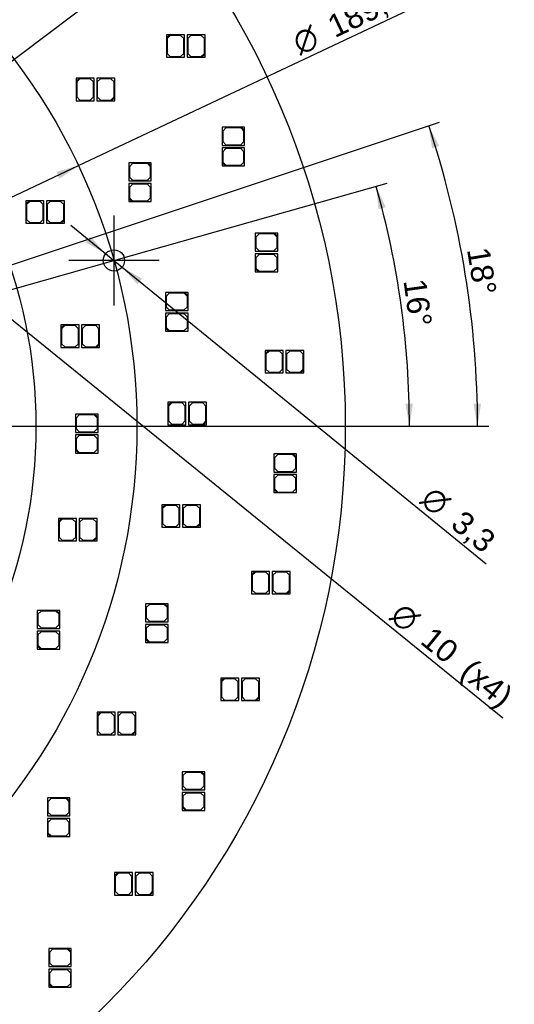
# Model space of a CAD drawing. Header units: millimetres. Extents: x 10 to 580, y 1 to 410.
# Tile 8 of 11: x 276 to 352, y 156 to 309. Entities that reach past the tile are written whole.
import ezdxf
from ezdxf.enums import TextEntityAlignment as Align
from ezdxf.lldxf.tags import DXFTag

# ---------------------------------------------------------------- set-up
doc = ezdxf.new("R2010")
doc.units = ezdxf.units.MM
doc.layers.add('Default', color=7, linetype='Continuous')
doc.layers.add('RDLED_254MM_1400', color=7, linetype='Continuous')
doc.styles.add('SEACAD_Arial', font='arial.ttf')
doc.styles.add('SEACAD_Solid_Edge_ANSI1_Symbols', font='semeca1.ttf')
tags = doc.linetypes.add('CENTER2', pattern=[28.575, 19.05, -3.175, 3.175, -3.175]).pattern_tags.tags
tags[10:11] = [DXFTag(74, 4), DXFTag(75, 0), DXFTag(340, '0'), DXFTag(46, 0.0), DXFTag(50, 0.0), DXFTag(44, 0.0), DXFTag(45, 0.0)]
tags[8:9] = [DXFTag(74, 4), DXFTag(75, 0), DXFTag(340, '0'), DXFTag(46, 0.0), DXFTag(50, 0.0), DXFTag(44, 0.0), DXFTag(45, 0.0)]
tags[6:7] = [DXFTag(74, 4), DXFTag(75, 0), DXFTag(340, '0'), DXFTag(46, 0.0), DXFTag(50, 0.0), DXFTag(44, 0.0), DXFTag(45, 0.0)]
tags[4:5] = [DXFTag(74, 4), DXFTag(75, 0), DXFTag(340, '0'), DXFTag(46, 0.0), DXFTag(50, 0.0), DXFTag(44, 0.0), DXFTag(45, 0.0)]
doc.dimstyles.new('ISO', dxfattribs={"dimtxt": 3.5, "dimasz": 3.5, "dimexe": 1.75, "dimexo": 0, "dimgap": 0.875, "dimtad": 1, "dimtxsty": 'SEACAD_Arial', "dimblk1": '_SE_FILLED', "dimblk2": '_SE_FILLED', "dimsah": 1, "dimcen": 1.75, "dimadec": 0, "dimazin": 0, "dimtfac": 0.5, "dimtdec": 3, "dimtmove": 0, "dimatfit": 3, "dimfxl": 1, "dimarcsym": 0})

# ---------------------------------------------------------------- blocks, each defined once
blk = doc.blocks.new('SEANNOT_GROUP5')
at = {"layer": 'Default', "color": 7, "linetype": 'CENTER2'}
for p, q in [((290.34, 278.79), (290.34, 264.79)), ((297.34, 271.79), (283.34, 271.79))]:
    blk.add_line(p, q, dxfattribs=at)
blk = doc.blocks.new('SE1')
at = {"layer": 'RDLED_254MM_1400', "color": 7, "linetype": 'Continuous'}
for p, q in [((298.99, 306.81), (298.49, 306.81)), ((298.49, 306.81), (298.49, 306.31)), ((298.49, 306.31), (298.99, 306.81)), ((298.49, 306.31), (298.49, 303.31)), ((299.09, 306.71), (298.59, 306.21)), ((298.59, 306.21), (298.59, 303.91)), ((301.29, 306.81), (298.99, 306.81)), ((300.69, 306.71), (299.09, 306.71)), ((301.19, 306.21), (300.69, 306.71)), ((301.19, 303.91), (301.19, 306.21)), ((301.29, 303.31), (301.29, 306.81)), ((304.49, 306.81), (301.69, 306.81)), ((301.69, 306.81), (301.69, 303.31)), ((302.29, 306.71), (301.79, 306.21)), ((301.79, 306.21), (301.79, 303.91)), ((303.89, 306.71), (302.29, 306.71)), ((304.39, 306.21), (303.89, 306.71)), ((304.39, 303.91), (304.39, 306.21)), ((304.49, 303.81), (304.49, 306.81)), ((298.49, 303.31), (301.29, 303.31)), ((298.59, 303.91), (299.09, 303.41)), ((299.09, 303.41), (300.69, 303.41)), ((300.69, 303.41), (301.19, 303.91)), ((301.69, 303.31), (303.99, 303.31)), ((301.79, 303.91), (302.29, 303.41)), ((302.29, 303.41), (303.89, 303.41)), ((303.89, 303.41), (304.39, 303.91)), ((304.49, 303.81), (303.99, 303.31)), ((303.99, 303.31), (304.49, 303.31)), ((304.49, 303.31), (304.49, 303.81)), ((284.97, 300.08), (284.47, 300.08)), ((284.47, 300.08), (284.47, 299.58)), ((284.47, 299.58), (284.97, 300.08)), ((284.47, 299.58), (284.47, 296.58)), ((285.07, 299.98), (284.57, 299.48)), ((284.57, 299.48), (284.57, 297.18)), ((287.27, 300.08), (284.97, 300.08)), ((286.67, 299.98), (285.07, 299.98)), ((287.17, 299.48), (286.67, 299.98)), ((287.17, 297.18), (287.17, 299.48)), ((287.27, 296.58), (287.27, 300.08)), ((290.47, 300.08), (287.67, 300.08)), ((287.67, 300.08), (287.67, 296.58)), ((288.27, 299.98), (287.77, 299.48)), ((287.77, 299.48), (287.77, 297.18)), ((289.87, 299.98), (288.27, 299.98)), ((290.37, 299.48), (289.87, 299.98)), ((290.37, 297.18), (290.37, 299.48)), ((290.47, 297.08), (290.47, 300.08)), ((284.47, 296.58), (287.27, 296.58)), ((284.57, 297.18), (285.07, 296.68)), ((285.07, 296.68), (286.67, 296.68)), ((286.67, 296.68), (287.17, 297.18)), ((287.67, 296.58), (289.97, 296.58)), ((287.77, 297.18), (288.27, 296.68)), ((288.27, 296.68), (289.87, 296.68)), ((289.87, 296.68), (290.37, 297.18)), ((290.47, 297.08), (289.97, 296.58)), ((289.97, 296.58), (290.47, 296.58)), ((290.47, 296.58), (290.47, 297.08)), ((310.12, 292.45), (307.12, 292.45)), ((307.12, 292.45), (307.12, 289.65)), ((307.72, 292.35), (307.22, 291.85)), ((307.22, 291.85), (307.22, 290.25)), ((310.02, 292.35), (307.72, 292.35)), ((310.52, 291.85), (310.02, 292.35)), ((310.62, 292.45), (310.12, 292.45)), ((310.12, 292.45), (310.62, 291.95)), ((310.52, 290.25), (310.52, 291.85)), ((310.62, 291.95), (310.62, 292.45)), ((310.62, 289.65), (310.62, 291.95)), ((307.22, 290.25), (307.72, 289.75)), ((310.02, 289.75), (310.52, 290.25)), ((307.12, 289.65), (310.62, 289.65)), ((310.62, 289.25), (307.12, 289.25)), ((307.12, 289.25), (307.12, 286.95)), ((307.72, 289.15), (307.22, 288.65)), ((307.72, 289.75), (310.02, 289.75)), ((310.02, 289.15), (307.72, 289.15)), ((310.52, 288.65), (310.02, 289.15)), ((310.62, 286.45), (310.62, 289.25)), ((307.22, 288.65), (307.22, 287.05)), ((310.52, 287.05), (310.52, 288.65)), ((295.64, 286.93), (292.64, 286.93)), ((292.64, 286.93), (292.64, 284.13)), ((293.24, 286.83), (292.74, 286.33)), ((292.74, 286.33), (292.74, 284.73)), ((295.54, 286.83), (293.24, 286.83)), ((296.04, 286.33), (295.54, 286.83)), ((296.14, 286.93), (295.64, 286.93)), ((295.64, 286.93), (296.14, 286.43)), ((296.04, 284.73), (296.04, 286.33)), ((296.14, 286.43), (296.14, 286.93)), ((296.14, 284.13), (296.14, 286.43)), ((307.12, 286.95), (307.12, 286.45)), ((307.62, 286.45), (307.12, 286.95)), ((307.12, 286.45), (307.62, 286.45)), ((307.22, 287.05), (307.72, 286.55)), ((307.62, 286.45), (310.62, 286.45)), ((307.72, 286.55), (310.02, 286.55)), ((310.02, 286.55), (310.52, 287.05)), ((292.64, 284.13), (296.14, 284.13)), ((292.74, 284.73), (293.24, 284.23)), ((293.24, 284.23), (295.54, 284.23)), ((295.54, 284.23), (296.04, 284.73)), ((296.14, 283.73), (292.64, 283.73)), ((292.64, 283.73), (292.64, 281.43)), ((293.24, 283.63), (292.74, 283.13)), ((292.74, 283.13), (292.74, 281.53)), ((295.54, 283.63), (293.24, 283.63)), ((296.04, 283.13), (295.54, 283.63)), ((296.04, 281.53), (296.04, 283.13)), ((296.14, 280.93), (296.14, 283.73)), ((292.64, 281.43), (292.64, 280.93)), ((293.14, 280.93), (292.64, 281.43)), ((292.74, 281.53), (293.24, 281.03)), ((295.54, 281.03), (296.04, 281.53)), ((277.18, 281.06), (276.68, 281.06)), ((276.68, 281.06), (276.68, 280.56)), ((276.68, 280.56), (277.18, 281.06)), ((276.68, 280.56), (276.68, 277.56)), ((277.28, 280.96), (276.78, 280.46)), ((276.78, 280.46), (276.78, 278.16)), ((279.48, 281.06), (277.18, 281.06)), ((278.88, 280.96), (277.28, 280.96)), ((279.38, 280.46), (278.88, 280.96)), ((279.38, 278.16), (279.38, 280.46)), ((279.48, 277.56), (279.48, 281.06)), ((282.68, 281.06), (279.88, 281.06)), ((279.88, 281.06), (279.88, 277.56)), ((280.48, 280.96), (279.98, 280.46)), ((279.98, 280.46), (279.98, 278.16)), ((282.08, 280.96), (280.48, 280.96)), ((282.58, 280.46), (282.08, 280.96)), ((282.58, 278.16), (282.58, 280.46)), ((282.68, 278.06), (282.68, 281.06)), ((292.64, 280.93), (293.14, 280.93)), ((293.14, 280.93), (296.14, 280.93)), ((293.24, 281.03), (295.54, 281.03)), ((276.78, 278.16), (277.28, 277.66)), ((278.88, 277.66), (279.38, 278.16)), ((279.98, 278.16), (280.48, 277.66)), ((282.08, 277.66), (282.58, 278.16)), ((282.68, 278.06), (282.18, 277.56)), ((282.68, 277.56), (282.68, 278.06)), ((276.68, 277.56), (279.48, 277.56)), ((277.28, 277.66), (278.88, 277.66)), ((279.88, 277.56), (282.18, 277.56)), ((280.48, 277.66), (282.08, 277.66)), ((282.18, 277.56), (282.68, 277.56)), ((315.27, 276.01), (312.27, 276.01)), ((312.27, 276.01), (312.27, 273.21)), ((312.87, 275.91), (312.37, 275.41)), ((312.37, 275.41), (312.37, 273.81)), ((315.17, 275.91), (312.87, 275.91)), ((315.67, 275.41), (315.17, 275.91)), ((315.77, 276.01), (315.27, 276.01)), ((315.27, 276.01), (315.77, 275.51)), ((315.67, 273.81), (315.67, 275.41)), ((315.77, 275.51), (315.77, 276.01)), ((315.77, 273.21), (315.77, 275.51)), ((312.37, 273.81), (312.87, 273.31)), ((315.17, 273.31), (315.67, 273.81)), ((312.27, 273.21), (315.77, 273.21)), ((315.77, 272.81), (312.27, 272.81)), ((312.27, 272.81), (312.27, 270.51)), ((312.87, 272.71), (312.37, 272.21)), ((312.37, 272.21), (312.37, 270.61)), ((312.87, 273.31), (315.17, 273.31)), ((315.17, 272.71), (312.87, 272.71)), ((315.67, 272.21), (315.17, 272.71)), ((315.67, 270.61), (315.67, 272.21)), ((315.77, 270.01), (315.77, 272.81)), ((312.27, 270.51), (312.27, 270.01)), ((312.77, 270.01), (312.27, 270.51)), ((312.37, 270.61), (312.87, 270.11)), ((315.17, 270.11), (315.67, 270.61)), ((312.27, 270.01), (312.77, 270.01)), ((312.77, 270.01), (315.77, 270.01)), ((312.87, 270.11), (315.17, 270.11)), ((301.34, 266.81), (298.34, 266.81)), ((298.34, 266.81), (298.34, 264.01)), ((298.94, 266.71), (298.44, 266.21)), ((298.44, 266.21), (298.44, 264.61)), ((301.24, 266.71), (298.94, 266.71)), ((301.74, 266.21), (301.24, 266.71)), ((301.84, 266.81), (301.34, 266.81)), ((301.34, 266.81), (301.84, 266.31)), ((301.74, 264.61), (301.74, 266.21)), ((301.84, 266.31), (301.84, 266.81)), ((301.84, 264.01), (301.84, 266.31)), ((298.44, 264.61), (298.94, 264.11)), ((301.24, 264.11), (301.74, 264.61)), ((298.34, 264.01), (301.84, 264.01)), ((301.84, 263.61), (298.34, 263.61)), ((298.34, 263.61), (298.34, 261.31)), ((298.94, 263.51), (298.44, 263.01)), ((298.44, 263.01), (298.44, 261.41)), ((298.94, 264.11), (301.24, 264.11)), ((301.24, 263.51), (298.94, 263.51)), ((301.74, 263.01), (301.24, 263.51)), ((301.74, 261.41), (301.74, 263.01)), ((301.84, 260.81), (301.84, 263.61)), ((282.63, 261.78), (282.13, 261.78)), ((282.13, 261.78), (282.13, 261.28)), ((282.13, 261.28), (282.63, 261.78)), ((282.13, 261.28), (282.13, 258.28)), ((282.73, 261.68), (282.23, 261.18)), ((284.93, 261.78), (282.63, 261.78)), ((284.33, 261.68), (282.73, 261.68)), ((284.83, 261.18), (284.33, 261.68)), ((284.93, 258.28), (284.93, 261.78)), ((288.13, 261.78), (285.33, 261.78)), ((285.33, 261.78), (285.33, 258.28)), ((285.93, 261.68), (285.43, 261.18)), ((287.53, 261.68), (285.93, 261.68)), ((288.03, 261.18), (287.53, 261.68)), ((288.13, 258.78), (288.13, 261.78)), ((298.34, 261.31), (298.34, 260.81)), ((298.84, 260.81), (298.34, 261.31)), ((298.44, 261.41), (298.94, 260.91)), ((301.24, 260.91), (301.74, 261.41)), ((282.23, 261.18), (282.23, 258.88)), ((284.83, 258.88), (284.83, 261.18)), ((285.43, 261.18), (285.43, 258.88)), ((288.03, 258.88), (288.03, 261.18)), ((298.34, 260.81), (298.84, 260.81)), ((298.84, 260.81), (301.84, 260.81)), ((298.94, 260.91), (301.24, 260.91)), ((282.13, 258.28), (284.93, 258.28)), ((282.23, 258.88), (282.73, 258.38)), ((282.73, 258.38), (284.33, 258.38)), ((284.33, 258.38), (284.83, 258.88)), ((285.33, 258.28), (287.63, 258.28)), ((285.43, 258.88), (285.93, 258.38)), ((285.93, 258.38), (287.53, 258.38)), ((287.53, 258.38), (288.03, 258.88)), ((288.13, 258.78), (287.63, 258.28)), ((287.63, 258.28), (288.13, 258.28)), ((288.13, 258.28), (288.13, 258.78)), ((314.32, 257.84), (313.82, 257.84)), ((313.82, 257.84), (313.82, 257.34)), ((313.82, 257.34), (314.32, 257.84)), ((313.82, 257.34), (313.82, 254.34)), ((314.42, 257.74), (313.92, 257.24)), ((313.92, 257.24), (313.92, 254.94)), ((316.62, 257.84), (314.32, 257.84)), ((316.02, 257.74), (314.42, 257.74)), ((316.52, 257.24), (316.02, 257.74)), ((316.52, 254.94), (316.52, 257.24)), ((316.62, 254.34), (316.62, 257.84)), ((319.82, 257.84), (317.02, 257.84)), ((317.02, 257.84), (317.02, 254.34)), ((317.62, 257.74), (317.12, 257.24)), ((317.12, 257.24), (317.12, 254.94)), ((319.22, 257.74), (317.62, 257.74)), ((319.72, 257.24), (319.22, 257.74)), ((319.72, 254.94), (319.72, 257.24)), ((319.82, 254.84), (319.82, 257.84)), ((313.82, 254.34), (316.62, 254.34)), ((313.92, 254.94), (314.42, 254.44)), ((314.42, 254.44), (316.02, 254.44)), ((316.02, 254.44), (316.52, 254.94)), ((317.02, 254.34), (319.32, 254.34)), ((317.12, 254.94), (317.62, 254.44)), ((317.62, 254.44), (319.22, 254.44)), ((319.22, 254.44), (319.72, 254.94)), ((319.82, 254.84), (319.32, 254.34)), ((319.32, 254.34), (319.82, 254.34)), ((319.82, 254.34), (319.82, 254.84)), ((299.22, 249.81), (298.72, 249.81)), ((298.72, 249.81), (298.72, 249.31)), ((298.72, 249.31), (299.22, 249.81)), ((298.72, 249.31), (298.72, 246.31)), ((299.32, 249.71), (298.82, 249.21)), ((298.82, 249.21), (298.82, 246.91)), ((301.52, 249.81), (299.22, 249.81)), ((300.92, 249.71), (299.32, 249.71)), ((301.42, 249.21), (300.92, 249.71)), ((301.42, 246.91), (301.42, 249.21)), ((301.52, 246.31), (301.52, 249.81)), ((304.72, 249.81), (301.92, 249.81)), ((301.92, 249.81), (301.92, 246.31)), ((302.52, 249.71), (302.02, 249.21)), ((302.02, 249.21), (302.02, 246.91)), ((304.12, 249.71), (302.52, 249.71)), ((304.62, 249.21), (304.12, 249.71)), ((304.62, 246.91), (304.62, 249.21)), ((304.72, 246.81), (304.72, 249.81)), ((287.38, 247.92), (284.38, 247.92)), ((284.38, 247.92), (284.38, 245.12)), ((284.98, 247.82), (284.48, 247.32)), ((287.28, 247.82), (284.98, 247.82)), ((287.78, 247.32), (287.28, 247.82)), ((287.88, 247.92), (287.38, 247.92)), ((287.38, 247.92), (287.88, 247.42)), ((287.88, 247.42), (287.88, 247.92)), ((284.48, 247.32), (284.48, 245.72)), ((287.78, 245.72), (287.78, 247.32)), ((287.88, 245.12), (287.88, 247.42)), ((298.72, 246.31), (301.52, 246.31)), ((298.82, 246.91), (299.32, 246.41)), ((299.32, 246.41), (300.92, 246.41)), ((300.92, 246.41), (301.42, 246.91)), ((301.92, 246.31), (304.22, 246.31)), ((302.02, 246.91), (302.52, 246.41)), ((302.52, 246.41), (304.12, 246.41)), ((304.12, 246.41), (304.62, 246.91)), ((304.72, 246.81), (304.22, 246.31)), ((304.22, 246.31), (304.72, 246.31)), ((304.72, 246.31), (304.72, 246.81)), ((284.38, 245.12), (287.88, 245.12)), ((287.88, 244.72), (284.38, 244.72)), ((284.38, 244.72), (284.38, 242.42)), ((284.48, 245.72), (284.98, 245.22)), ((284.98, 244.62), (284.48, 244.12)), ((284.98, 245.22), (287.28, 245.22)), ((287.28, 244.62), (284.98, 244.62)), ((287.28, 245.22), (287.78, 245.72)), ((287.78, 244.12), (287.28, 244.62)), ((287.88, 241.92), (287.88, 244.72)), ((284.48, 244.12), (284.48, 242.52)), ((287.78, 242.52), (287.78, 244.12)), ((284.38, 242.42), (284.38, 241.92)), ((284.88, 241.92), (284.38, 242.42)), ((284.38, 241.92), (284.88, 241.92)), ((284.48, 242.52), (284.98, 242.02)), ((284.88, 241.92), (287.88, 241.92)), ((284.98, 242.02), (287.28, 242.02)), ((287.28, 242.02), (287.78, 242.52)), ((318.17, 241.77), (315.17, 241.77)), ((315.17, 241.77), (315.17, 238.97)), ((315.77, 241.67), (315.27, 241.17)), ((318.07, 241.67), (315.77, 241.67)), ((318.57, 241.17), (318.07, 241.67)), ((318.67, 241.77), (318.17, 241.77)), ((318.17, 241.77), (318.67, 241.27)), ((318.67, 241.27), (318.67, 241.77)), ((315.27, 241.17), (315.27, 239.57)), ((318.57, 239.57), (318.57, 241.17)), ((318.67, 238.97), (318.67, 241.27)), ((315.17, 238.97), (318.67, 238.97)), ((318.67, 238.57), (315.17, 238.57)), ((315.17, 238.57), (315.17, 236.27)), ((315.27, 239.57), (315.77, 239.07)), ((315.77, 238.47), (315.27, 237.97)), ((315.77, 239.07), (318.07, 239.07)), ((318.07, 238.47), (315.77, 238.47)), ((318.07, 239.07), (318.57, 239.57)), ((318.57, 237.97), (318.07, 238.47)), ((318.67, 235.77), (318.67, 238.57)), ((315.27, 237.97), (315.27, 236.37)), ((318.57, 236.37), (318.57, 237.97)), ((315.17, 236.27), (315.17, 235.77)), ((315.67, 235.77), (315.17, 236.27)), ((315.17, 235.77), (315.67, 235.77)), ((315.27, 236.37), (315.77, 235.87)), ((315.67, 235.77), (318.67, 235.77)), ((315.77, 235.87), (318.07, 235.87)), ((318.07, 235.87), (318.57, 236.37)), ((298.28, 233.9), (297.78, 233.9)), ((297.78, 233.9), (297.78, 233.4)), ((297.78, 233.4), (298.28, 233.9)), ((298.38, 233.8), (297.88, 233.3)), ((300.58, 233.9), (298.28, 233.9)), ((299.98, 233.8), (298.38, 233.8)), ((300.48, 233.3), (299.98, 233.8)), ((300.58, 230.4), (300.58, 233.9)), ((303.78, 233.9), (300.98, 233.9)), ((300.98, 233.9), (300.98, 230.4)), ((301.58, 233.8), (301.08, 233.3)), ((303.18, 233.8), (301.58, 233.8)), ((303.68, 233.3), (303.18, 233.8)), ((303.78, 230.9), (303.78, 233.9)), ((297.78, 233.4), (297.78, 230.4)), ((297.88, 233.3), (297.88, 231)), ((300.48, 231), (300.48, 233.3)), ((301.08, 233.3), (301.08, 231)), ((303.68, 231), (303.68, 233.3)), ((282.23, 231.78), (281.73, 231.78)), ((281.73, 231.78), (281.73, 231.28)), ((281.73, 231.28), (282.23, 231.78)), ((281.73, 231.28), (281.73, 228.28)), ((282.33, 231.68), (281.83, 231.18)), ((281.83, 231.18), (281.83, 228.88)), ((284.53, 231.78), (282.23, 231.78)), ((283.93, 231.68), (282.33, 231.68)), ((284.43, 231.18), (283.93, 231.68)), ((284.43, 228.88), (284.43, 231.18)), ((284.53, 228.28), (284.53, 231.78)), ((287.73, 231.78), (284.93, 231.78)), ((284.93, 231.78), (284.93, 228.28)), ((285.53, 231.68), (285.03, 231.18)), ((285.03, 231.18), (285.03, 228.88)), ((287.13, 231.68), (285.53, 231.68)), ((287.63, 231.18), (287.13, 231.68)), ((287.63, 228.88), (287.63, 231.18)), ((287.73, 228.78), (287.73, 231.78)), ((297.88, 231), (298.38, 230.5)), ((299.98, 230.5), (300.48, 231)), ((301.08, 231), (301.58, 230.5)), ((303.18, 230.5), (303.68, 231)), ((303.78, 230.9), (303.28, 230.4)), ((303.78, 230.4), (303.78, 230.9)), ((297.78, 230.4), (300.58, 230.4)), ((298.38, 230.5), (299.98, 230.5)), ((300.98, 230.4), (303.28, 230.4)), ((301.58, 230.5), (303.18, 230.5)), ((303.28, 230.4), (303.78, 230.4)), ((281.73, 228.28), (284.53, 228.28)), ((281.83, 228.88), (282.33, 228.38)), ((282.33, 228.38), (283.93, 228.38)), ((283.93, 228.38), (284.43, 228.88)), ((284.93, 228.28), (287.23, 228.28)), ((285.03, 228.88), (285.53, 228.38)), ((285.53, 228.38), (287.13, 228.38)), ((287.13, 228.38), (287.63, 228.88)), ((287.73, 228.78), (287.23, 228.28)), ((287.23, 228.28), (287.73, 228.28)), ((287.73, 228.28), (287.73, 228.78)), ((312.2, 223.55), (311.7, 223.55)), ((311.7, 223.55), (311.7, 223.05)), ((311.7, 223.05), (312.2, 223.55)), ((311.7, 223.05), (311.7, 220.05)), ((312.3, 223.45), (311.8, 222.95)), ((314.5, 223.55), (312.2, 223.55)), ((313.9, 223.45), (312.3, 223.45)), ((314.4, 222.95), (313.9, 223.45)), ((314.5, 220.05), (314.5, 223.55)), ((317.7, 223.55), (314.9, 223.55)), ((314.9, 223.55), (314.9, 220.05)), ((315.5, 223.45), (315, 222.95)), ((317.1, 223.45), (315.5, 223.45)), ((317.6, 222.95), (317.1, 223.45)), ((317.7, 220.55), (317.7, 223.55)), ((311.8, 222.95), (311.8, 220.65)), ((314.4, 220.65), (314.4, 222.95)), ((315, 222.95), (315, 220.65)), ((317.6, 220.65), (317.6, 222.95)), ((311.7, 220.05), (314.5, 220.05)), ((311.8, 220.65), (312.3, 220.15)), ((312.3, 220.15), (313.9, 220.15)), ((313.9, 220.15), (314.4, 220.65)), ((314.9, 220.05), (317.2, 220.05)), ((315, 220.65), (315.5, 220.15)), ((315.5, 220.15), (317.1, 220.15)), ((317.1, 220.15), (317.6, 220.65)), ((317.7, 220.55), (317.2, 220.05)), ((317.2, 220.05), (317.7, 220.05)), ((317.7, 220.05), (317.7, 220.55)), ((298.24, 218.53), (295.24, 218.53)), ((295.24, 218.53), (295.24, 215.73)), ((298.74, 218.53), (298.24, 218.53)), ((298.24, 218.53), (298.74, 218.03)), ((298.74, 218.03), (298.74, 218.53)), ((281.46, 217.5), (278.46, 217.5)), ((278.46, 217.5), (278.46, 214.7)), ((279.06, 217.4), (278.56, 216.9)), ((281.36, 217.4), (279.06, 217.4)), ((281.86, 216.9), (281.36, 217.4)), ((281.96, 217.5), (281.46, 217.5)), ((281.46, 217.5), (281.96, 217)), ((281.96, 217), (281.96, 217.5)), ((281.96, 214.7), (281.96, 217)), ((295.84, 218.43), (295.34, 217.93)), ((295.34, 217.93), (295.34, 216.33)), ((298.14, 218.43), (295.84, 218.43)), ((298.64, 217.93), (298.14, 218.43)), ((298.64, 216.33), (298.64, 217.93)), ((298.74, 215.73), (298.74, 218.03)), ((278.56, 216.9), (278.56, 215.3)), ((281.86, 215.3), (281.86, 216.9)), ((295.24, 215.73), (298.74, 215.73)), ((295.34, 216.33), (295.84, 215.83)), ((295.84, 215.83), (298.14, 215.83)), ((298.14, 215.83), (298.64, 216.33)), ((278.46, 214.7), (281.96, 214.7)), ((281.96, 214.3), (278.46, 214.3)), ((278.46, 214.3), (278.46, 212)), ((278.56, 215.3), (279.06, 214.8)), ((279.06, 214.2), (278.56, 213.7)), ((279.06, 214.8), (281.36, 214.8)), ((281.36, 214.2), (279.06, 214.2)), ((281.36, 214.8), (281.86, 215.3)), ((281.86, 213.7), (281.36, 214.2)), ((281.96, 211.5), (281.96, 214.3)), ((298.74, 215.33), (295.24, 215.33)), ((295.24, 215.33), (295.24, 213.03)), ((295.84, 215.23), (295.34, 214.73)), ((295.34, 214.73), (295.34, 213.13)), ((298.14, 215.23), (295.84, 215.23)), ((298.64, 214.73), (298.14, 215.23)), ((298.64, 213.13), (298.64, 214.73)), ((298.74, 212.53), (298.74, 215.33)), ((278.56, 213.7), (278.56, 212.1)), ((281.86, 212.1), (281.86, 213.7)), ((295.24, 213.03), (295.24, 212.53)), ((295.74, 212.53), (295.24, 213.03)), ((295.24, 212.53), (295.74, 212.53)), ((295.34, 213.13), (295.84, 212.63)), ((295.74, 212.53), (298.74, 212.53)), ((295.84, 212.63), (298.14, 212.63)), ((298.14, 212.63), (298.64, 213.13)), ((278.46, 212), (278.46, 211.5)), ((278.96, 211.5), (278.46, 212)), ((278.46, 211.5), (278.96, 211.5)), ((278.56, 212.1), (279.06, 211.6)), ((278.96, 211.5), (281.96, 211.5)), ((279.06, 211.6), (281.36, 211.6)), ((281.36, 211.6), (281.86, 212.1)), ((307.42, 207), (306.92, 207)), ((306.92, 207), (306.92, 206.5)), ((306.92, 206.5), (307.42, 207)), ((306.92, 206.5), (306.92, 203.5)), ((307.52, 206.9), (307.02, 206.4)), ((307.02, 206.4), (307.02, 204.1)), ((309.72, 207), (307.42, 207)), ((309.12, 206.9), (307.52, 206.9)), ((309.62, 206.4), (309.12, 206.9)), ((309.62, 204.1), (309.62, 206.4)), ((309.72, 203.5), (309.72, 207)), ((312.92, 207), (310.12, 207)), ((310.12, 207), (310.12, 203.5)), ((310.72, 206.9), (310.22, 206.4)), ((310.22, 206.4), (310.22, 204.1)), ((312.32, 206.9), (310.72, 206.9)), ((312.82, 206.4), (312.32, 206.9)), ((312.82, 204.1), (312.82, 206.4)), ((312.92, 204), (312.92, 207)), ((306.92, 203.5), (309.72, 203.5)), ((307.02, 204.1), (307.52, 203.6)), ((307.52, 203.6), (309.12, 203.6)), ((309.12, 203.6), (309.62, 204.1)), ((310.12, 203.5), (312.42, 203.5)), ((310.22, 204.1), (310.72, 203.6)), ((310.72, 203.6), (312.32, 203.6)), ((312.32, 203.6), (312.82, 204.1)), ((312.92, 204), (312.42, 203.5)), ((312.42, 203.5), (312.92, 203.5)), ((312.92, 203.5), (312.92, 204)), ((288.23, 201.69), (287.73, 201.69)), ((287.73, 201.69), (287.73, 201.19)), ((287.73, 201.19), (288.23, 201.69)), ((290.53, 201.69), (288.23, 201.69)), ((290.53, 198.19), (290.53, 201.69)), ((293.73, 201.69), (290.93, 201.69)), ((290.93, 201.69), (290.93, 198.19)), ((293.73, 198.69), (293.73, 201.69)), ((287.73, 201.19), (287.73, 198.19)), ((288.33, 201.59), (287.83, 201.09)), ((287.83, 201.09), (287.83, 198.79)), ((289.93, 201.59), (288.33, 201.59)), ((290.43, 201.09), (289.93, 201.59)), ((290.43, 198.79), (290.43, 201.09)), ((291.53, 201.59), (291.03, 201.09)), ((291.03, 201.09), (291.03, 198.79)), ((293.13, 201.59), (291.53, 201.59)), ((293.63, 201.09), (293.13, 201.59)), ((293.63, 198.79), (293.63, 201.09)), ((287.83, 198.79), (288.33, 198.29)), ((289.93, 198.29), (290.43, 198.79)), ((291.03, 198.79), (291.53, 198.29)), ((293.13, 198.29), (293.63, 198.79)), ((293.73, 198.69), (293.23, 198.19)), ((293.73, 198.19), (293.73, 198.69)), ((287.73, 198.19), (290.53, 198.19)), ((288.33, 198.29), (289.93, 198.29)), ((290.93, 198.19), (293.23, 198.19)), ((291.53, 198.29), (293.13, 198.29)), ((293.23, 198.19), (293.73, 198.19)), ((303.94, 192.47), (300.94, 192.47)), ((300.94, 192.47), (300.94, 189.67)), ((301.54, 192.37), (301.04, 191.87)), ((301.04, 191.87), (301.04, 190.27)), ((303.84, 192.37), (301.54, 192.37)), ((304.34, 191.87), (303.84, 192.37)), ((304.44, 192.47), (303.94, 192.47)), ((303.94, 192.47), (304.44, 191.97)), ((304.34, 190.27), (304.34, 191.87)), ((304.44, 191.97), (304.44, 192.47)), ((304.44, 189.67), (304.44, 191.97)), ((300.94, 189.67), (304.44, 189.67)), ((301.04, 190.27), (301.54, 189.77)), ((301.54, 189.77), (303.84, 189.77)), ((303.84, 189.77), (304.34, 190.27)), ((283.02, 188.41), (280.02, 188.41)), ((280.02, 188.41), (280.02, 185.61)), ((280.62, 188.31), (280.12, 187.81)), ((282.92, 188.31), (280.62, 188.31)), ((283.42, 187.81), (282.92, 188.31)), ((283.52, 188.41), (283.02, 188.41)), ((283.02, 188.41), (283.52, 187.91)), ((283.52, 187.91), (283.52, 188.41)), ((283.52, 185.61), (283.52, 187.91)), ((304.44, 189.27), (300.94, 189.27)), ((300.94, 189.27), (300.94, 186.97)), ((301.54, 189.17), (301.04, 188.67)), ((301.04, 188.67), (301.04, 187.07)), ((303.84, 189.17), (301.54, 189.17)), ((304.34, 188.67), (303.84, 189.17)), ((304.34, 187.07), (304.34, 188.67)), ((304.44, 186.47), (304.44, 189.27)), ((280.12, 187.81), (280.12, 186.21)), ((283.42, 186.21), (283.42, 187.81)), ((300.94, 186.97), (300.94, 186.47)), ((301.44, 186.47), (300.94, 186.97)), ((300.94, 186.47), (301.44, 186.47)), ((301.04, 187.07), (301.54, 186.57)), ((301.44, 186.47), (304.44, 186.47)), ((301.54, 186.57), (303.84, 186.57)), ((303.84, 186.57), (304.34, 187.07)), ((280.02, 185.61), (283.52, 185.61)), ((283.52, 185.21), (280.02, 185.21)), ((280.02, 185.21), (280.02, 182.91)), ((280.12, 186.21), (280.62, 185.71)), ((280.62, 185.11), (280.12, 184.61)), ((280.62, 185.71), (282.92, 185.71)), ((282.92, 185.11), (280.62, 185.11)), ((282.92, 185.71), (283.42, 186.21)), ((283.42, 184.61), (282.92, 185.11)), ((283.52, 182.41), (283.52, 185.21)), ((280.12, 184.61), (280.12, 183.01)), ((283.42, 183.01), (283.42, 184.61)), ((280.02, 182.91), (280.02, 182.41)), ((280.52, 182.41), (280.02, 182.91)), ((280.02, 182.41), (280.52, 182.41)), ((280.12, 183.01), (280.62, 182.51)), ((280.52, 182.41), (283.52, 182.41)), ((280.62, 182.51), (282.92, 182.51)), ((282.92, 182.51), (283.42, 183.01)), ((290.94, 176.84), (290.44, 176.84)), ((290.44, 176.84), (290.44, 176.34)), ((290.44, 176.34), (290.94, 176.84)), ((290.44, 176.34), (290.44, 173.34)), ((291.04, 176.74), (290.54, 176.24)), ((290.54, 176.24), (290.54, 173.94)), ((293.24, 176.84), (290.94, 176.84)), ((292.64, 176.74), (291.04, 176.74)), ((293.14, 176.24), (292.64, 176.74)), ((293.14, 173.94), (293.14, 176.24)), ((293.24, 173.34), (293.24, 176.84)), ((296.44, 176.84), (293.64, 176.84)), ((293.64, 176.84), (293.64, 173.34)), ((294.24, 176.74), (293.74, 176.24)), ((293.74, 176.24), (293.74, 173.94)), ((295.84, 176.74), (294.24, 176.74)), ((296.34, 176.24), (295.84, 176.74)), ((296.34, 173.94), (296.34, 176.24)), ((296.44, 173.84), (296.44, 176.84)), ((290.44, 173.34), (293.24, 173.34)), ((290.54, 173.94), (291.04, 173.44)), ((291.04, 173.44), (292.64, 173.44)), ((292.64, 173.44), (293.14, 173.94)), ((293.64, 173.34), (295.94, 173.34)), ((293.74, 173.94), (294.24, 173.44)), ((294.24, 173.44), (295.84, 173.44)), ((295.84, 173.44), (296.34, 173.94)), ((296.44, 173.84), (295.94, 173.34)), ((295.94, 173.34), (296.44, 173.34)), ((296.44, 173.34), (296.44, 173.84)), ((283.24, 165.04), (280.24, 165.04)), ((280.24, 165.04), (280.24, 162.24)), ((283.74, 165.04), (283.24, 165.04)), ((283.24, 165.04), (283.74, 164.54)), ((283.74, 164.54), (283.74, 165.04)), ((280.84, 164.94), (280.34, 164.44)), ((280.34, 164.44), (280.34, 162.84)), ((283.14, 164.94), (280.84, 164.94)), ((283.64, 164.44), (283.14, 164.94)), ((283.64, 162.84), (283.64, 164.44)), ((283.74, 162.24), (283.74, 164.54)), ((280.24, 162.24), (283.74, 162.24)), ((280.34, 162.84), (280.84, 162.34)), ((280.84, 162.34), (283.14, 162.34)), ((283.14, 162.34), (283.64, 162.84)), ((283.74, 161.84), (280.24, 161.84)), ((280.24, 161.84), (280.24, 159.54)), ((280.84, 161.74), (280.34, 161.24)), ((280.34, 161.24), (280.34, 159.64)), ((283.14, 161.74), (280.84, 161.74)), ((283.64, 161.24), (283.14, 161.74)), ((283.64, 159.64), (283.64, 161.24)), ((283.74, 159.04), (283.74, 161.84)), ((280.24, 159.54), (280.24, 159.04)), ((280.74, 159.04), (280.24, 159.54)), ((280.24, 159.04), (280.74, 159.04)), ((280.34, 159.64), (280.84, 159.14)), ((280.74, 159.04), (283.74, 159.04)), ((280.84, 159.14), (283.14, 159.14)), ((283.14, 159.14), (283.64, 159.64))]:
    blk.add_line(p, q, dxfattribs=at)
for centre, radius in [((199.24, 246.06), 127), ((290.34, 271.79), 1.65)]:
    blk.add_circle(centre, radius, dxfattribs=at)
blk = doc.blocks.new('DMBLK28')
at = {"layer": 'Default', "linetype": 'Continuous'}
for points in [[(246.78, 304.71), (247.68, 303.97), (249.46, 307.04)], [(150.8, 188.15), (149.02, 185.07), (151.7, 187.41)]]:
    blk.add_hatch(color=7, dxfattribs=at).paths.add_polyline_path(points)
at = {"layer": 'Default', "color": 7, "linetype": 'Continuous'}
for p, q in [((249.46, 307.04), (295.11, 362.48)), ((149.02, 185.07), (249.46, 307.04))]:
    blk.add_line(p, q, dxfattribs=at)
for s, style, p in [('158', 'SEACAD_Arial', (285.74, 357.98)), ('O', 'SEACAD_Solid_Edge_ANSI1_Symbols', (281.92, 353.35))]:
    blk.add_text(s, height=3.5, rotation=50.5292, dxfattribs=dict(at, style=style)).set_placement(p, align=Align.TOP_LEFT)
blk = doc.blocks.new('_SE_FILLED')
at = {"color": 0}
blk.add_line((0, 0), (-1, 0), dxfattribs=at)
blk.add_solid([(0, 0), (-1, -0.1665), (-1, 0.1665), (0, 0)], dxfattribs=at)
blk = doc.blocks.new('DMBLK29')
at = {"layer": 'Default', "linetype": 'Continuous'}
for points in [[(297.53, 320.84), (298.23, 319.91), (300.67, 322.48)], [(100.25, 172.21), (97.81, 169.64), (100.95, 171.28)]]:
    blk.add_hatch(color=7, dxfattribs=at).paths.add_polyline_path(points)
at = {"layer": 'Default', "color": 7, "linetype": 'Continuous'}
for p, q in [((300.67, 322.48), (318.85, 336.17)), ((97.81, 169.64), (300.67, 322.48))]:
    blk.add_line(p, q, dxfattribs=at)
for s, style, p in [('254', 'SEACAD_Arial', (308.67, 333.99)), ('O', 'SEACAD_Solid_Edge_ANSI1_Symbols', (303.88, 330.38))]:
    blk.add_text(s, height=3.5, rotation=36.9955, dxfattribs=dict(at, style=style)).set_placement(p, align=Align.TOP_LEFT)
blk = doc.blocks.new('DMBLK30')
at = {"layer": 'Default', "linetype": 'Continuous'}
for points in [[(260.84, 274.48), (260.1, 273.57), (263.19, 271.82)], [(274.04, 263.77), (270.95, 265.52), (273.3, 262.86)]]:
    blk.add_hatch(color=7, dxfattribs=at).paths.add_polyline_path(points)
at = {"layer": 'Default', "color": 7, "linetype": 'Continuous'}
for p, q in [((257.75, 276.23), (270.95, 265.52)), ((270.95, 265.52), (350.68, 200.82))]:
    blk.add_line(p, q, dxfattribs=at)
for s, style, p in [('O', 'SEACAD_Solid_Edge_ANSI1_Symbols', (335.23, 218.99)), ('10', 'SEACAD_Arial', (339.89, 215.21)), ('(x4)', 'SEACAD_Arial', (346.04, 210.22))]:
    blk.add_text(s, height=3.5, rotation=320.9394, dxfattribs=dict(at, style=style)).set_placement(p, align=Align.TOP_LEFT)
blk = doc.blocks.new('DMBLK31')
at = {"layer": 'Default', "linetype": 'Continuous'}
for points in [[(286.72, 275.5), (285.98, 274.59), (289.06, 272.83)], [(294.7, 268.99), (291.62, 270.75), (293.97, 268.09)]]:
    blk.add_hatch(color=7, dxfattribs=at).paths.add_polyline_path(points)
at = {"layer": 'Default', "color": 7, "linetype": 'Continuous'}
for p, q in [((283.64, 277.25), (291.62, 270.75)), ((291.62, 270.75), (348.1, 224.75))]:
    blk.add_line(p, q, dxfattribs=at)
for s, style, p in [('O', 'SEACAD_Solid_Edge_ANSI1_Symbols', (339.95, 237.03)), ('3,3', 'SEACAD_Arial', (344.6, 233.24))]:
    blk.add_text(s, height=3.5, rotation=320.8364, dxfattribs=dict(at, style=style)).set_placement(p, align=Align.TOP_LEFT)
blk = doc.blocks.new('DMBLK35')
at = {"layer": 'Default', "linetype": 'Continuous'}
for points in [[(281.42, 285.54), (281.92, 284.48), (284.83, 286.5)], [(116.56, 207.64), (113.65, 205.61), (117.06, 206.58)]]:
    blk.add_hatch(color=7, dxfattribs=at).paths.add_polyline_path(points)
at = {"layer": 'Default', "color": 7, "linetype": 'Continuous'}
for p, q in [((284.83, 286.5), (339.7, 312.43)), ((113.65, 205.61), (284.83, 286.5))]:
    blk.add_line(p, q, dxfattribs=at)
for s, style, p in [('189,34', 'SEACAD_Arial', (323.1, 309.43)), ('O', 'SEACAD_Solid_Edge_ANSI1_Symbols', (317.68, 306.86))]:
    blk.add_text(s, height=3.5, rotation=25.2929, dxfattribs=dict(at, style=style)).set_placement(p, align=Align.TOP_LEFT)
blk = doc.blocks.new('DMBLK36')
at = {"layer": 'Default', "linetype": 'Continuous'}
for points in [[(225.34, 176.67), (224.54, 175.82), (227.48, 173.83)], [(232.74, 169.64), (229.8, 171.63), (231.93, 168.8)]]:
    blk.add_hatch(color=7, dxfattribs=at).paths.add_polyline_path(points)
at = {"layer": 'Default', "color": 7, "linetype": 'Continuous'}
for p, q in [((222.4, 178.66), (229.8, 171.63)), ((229.8, 171.63), (289.2, 115.19))]:
    blk.add_line(p, q, dxfattribs=at)
for s, style, p in [('O', 'SEACAD_Solid_Edge_ANSI1_Symbols', (274.22, 135.46)), ('3,2', 'SEACAD_Arial', (278.57, 131.33)), ('(x3)', 'SEACAD_Arial', (285.31, 124.92))]:
    blk.add_text(s, height=3.5, rotation=316.4661, dxfattribs=dict(at, style=style)).set_placement(p, align=Align.TOP_LEFT)
blk = doc.blocks.new('DMBLK37')
at = {"layer": 'Default', "linetype": 'Continuous'}
for points in [[(332.51, 280.06), (331.03, 283.28), (331.38, 279.75)], [(335.56, 249.55), (336.19, 246.06), (336.73, 249.57)]]:
    blk.add_hatch(color=7, dxfattribs=at).paths.add_polyline_path(points)
at = {"layer": 'Default', "color": 7, "linetype": 'Continuous'}
for p, q in [((290.34, 271.79), (332.72, 283.76)), ((326.24, 246.06), (337.94, 246.06))]:
    blk.add_line(p, q, dxfattribs=at)
blk.add_arc((199.24, 246.06), 136.95, 0, 15.7729, dxfattribs=at)
at = {"layer": 'Default', "color": 7, "linetype": 'Continuous', "style": 'SEACAD_Arial'}
blk.add_text('16°', height=3.5, rotation=277.8864, dxfattribs=at).set_placement((338.72, 269.14), align=Align.TOP_LEFT)
blk = doc.blocks.new('DMBLK38')
at = {"layer": 'Default', "linetype": 'Continuous'}
for points in [[(340.8, 289.55), (339.18, 292.71), (339.69, 289.2)], [(346.12, 249.55), (346.75, 246.06), (347.29, 249.57)]]:
    blk.add_hatch(color=7, dxfattribs=at).paths.add_polyline_path(points)
at = {"layer": 'Default', "color": 7, "linetype": 'Continuous'}
for p, q in [((267.07, 268.67), (340.84, 293.26)), ((326.24, 246.06), (348.5, 246.06))]:
    blk.add_line(p, q, dxfattribs=at)
blk.add_arc((199.24, 246.06), 147.51, 0, 18.4365, dxfattribs=at)
at = {"layer": 'Default', "color": 7, "linetype": 'Continuous', "style": 'SEACAD_Arial'}
blk.add_text('18°', height=3.5, rotation=279.2182, dxfattribs=at).set_placement((348.56, 274.07), align=Align.TOP_LEFT)

msp = doc.modelspace()

# ---------------------------------------------------------------- linework, layer by layer
at = {"layer": 'Default', "color": 7, "linetype": 'CENTER2'}
for q in [(290.343, 271.792), (326.24, 246.059)]:
    msp.add_line((199.24, 246.059), q, dxfattribs=at)
for radius in [94.668, 79]:
    msp.add_circle((199.24, 246.059), radius, dxfattribs=at)

# ---------------------------------------------------------------- block references
at = {"layer": 'Default'}
for name in ['SE1', 'SEANNOT_GROUP5']:
    msp.add_blockref(name, (0, 0), dxfattribs=at)

# ---------------------------------------------------------------- dimensions: what is measured, and where the dimension line sits
at = {"layer": 'Default', "color": 7, "linetype": 'Continuous'}
for p1, p2, text, picture, middle in [((149.021, 185.075), (249.46, 307.042), '\\A1;<>', 'DMBLK28', (284.521, 349.62)), ((97.808, 169.636), (300.673, 322.481), '\\A1;<>', 'DMBLK29', (305.537, 326.146)), ((113.648, 205.612), (284.833, 286.505), '\\A1;<>', 'DMBLK35', (318.437, 302.384)), ((289.064, 272.834), (291.623, 270.75), '\\A1;<>', 'DMBLK31', (336.236, 234.411)), ((263.188, 271.821), (270.953, 265.52), '\\A1;<> (x4)', 'DMBLK30', (331.522, 216.366)), ((227.479, 173.835), (229.798, 171.631), '\\A1;<> (x3)', 'DMBLK36', (270.323, 133.129))]:
    dim = msp.add_diameter_dim_2p(p1=p1, p2=p2, text=text, dimstyle='ISO', override={"dimtmove": 1, "dimtolj": 1}, dxfattribs=at)
    dim.commit()
    dim.dimension.update_dxf_attribs({"geometry": picture, "text_midpoint": middle, "dimtype": 163})
for base, line2, picture, middle in [((344.843, 269.689), ((199.24, 246.059), (267.07, 268.671)), 'DMBLK38', (344.843, 269.689)), ((334.895, 264.849), ((199.24, 246.059), (290.343, 271.792)), 'DMBLK37', (334.895, 264.849))]:
    dim = msp.add_angular_dim_2l(base=base, line1=((199.24, 246.059), (326.24, 246.059)), line2=line2, text='\\A1;<>', dimstyle='ISO', override={"dimtolj": 1}, dxfattribs=at)
    dim.commit()
    dim.dimension.update_dxf_attribs({"geometry": picture, "text_midpoint": middle, "dimtype": 162})

doc.saveas('drawing.dxf')
